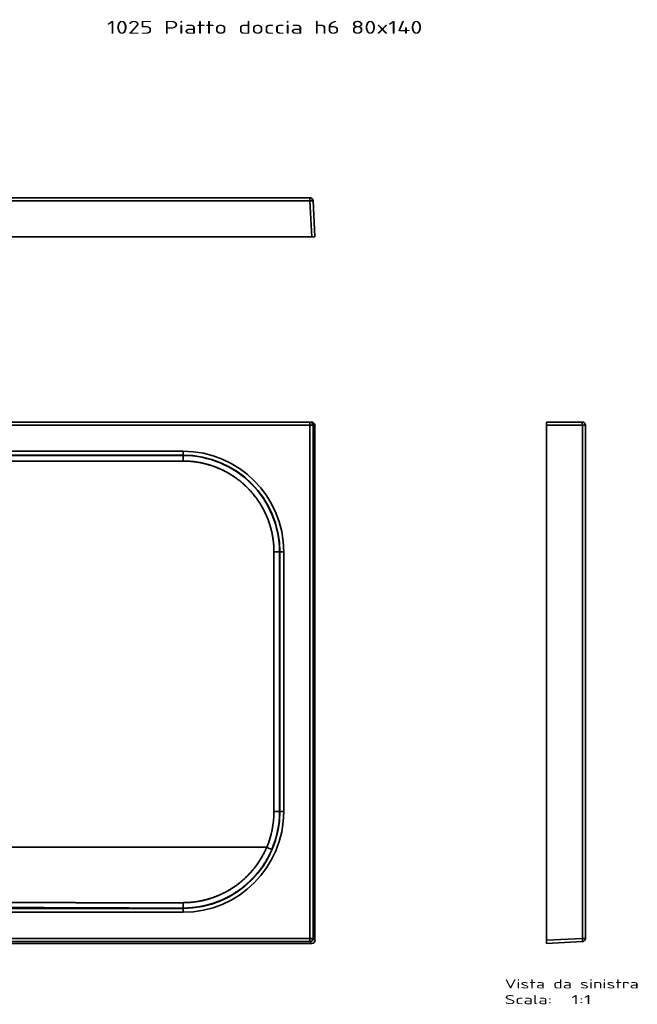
# Model space of a CAD drawing. Extents: x -109 to 1794, y -75 to 1441.
# Tile 5 of 5: x 843 to 1794, y -75 to 1441. Entities that reach past the tile are written whole.
import ezdxf
from ezdxf.enums import TextEntityAlignment as Align

# ---------------------------------------------------------------- set-up
doc = ezdxf.new("R2010")
doc.units = 0
doc.layers.get('0').update_dxf_attribs({"lineweight": 13})
doc.styles.get("Standard").update_dxf_attribs({"font": 'isocp.shx'})

# ---------------------------------------------------------------- blocks, each defined once
blk = doc.blocks.new('BLOCK135')
at = {"color": 7, "lineweight": 13}
blk.add_text('1025 Piatto doccia h6 80x140', height=20, dxfattribs=at).set_placement((382.9, 998), (868.6, 998), align=Align.FIT)
blk = doc.blocks.new('BLOCK136')
at = {"color": 7, "lineweight": 35}
for p, q in [((695.3, 400), (-695.3, 400)), ((-695.3, 400), (695.3, 400)), ((-695.3, 395), (695.3, 395)), ((695.3, 395), (-695.3, 395)), ((695.3, 395), (695.3, -395.3)), ((695.3, -395.3), (695.3, 395)), ((700.2, -395.3), (700.2, 395)), ((700.2, 395), (700.2, -395.3)), ((703.1, 395), (703.1, -398.2)), ((703.1, 395), (703.1, -398.2)), ((500, 355), (0, 355)), ((0, 355), (500, 355)), ((500, 349.1), (0, 349.1)), ((500, 349.1), (0, 349.1)), ((0, 348.6), (500, 348.6)), ((500, 348.6), (0, 348.6)), ((648.6, 200), (648.6, -200)), ((648.6, -200), (648.6, 200)), ((649.1, -200), (649.1, 200)), ((649.1, -200), (649.1, 200)), ((655, -200), (655, 200)), ((655, 200), (655, -200)), ((628.8, -255), (62.1, -255)), ((62.1, -255), (628.8, -255)), ((0, -349.1), (500, -349.1)), ((0, -349.1), (500, -349.1)), ((0, -355), (500, -355)), ((500, -355), (0, -355)), ((695.3, -395.3), (-695.3, -395.3)), ((-695.3, -395.3), (695.3, -395.3)), ((0, -400.2), (695.3, -400.2)), ((695.3, -400.2), (0, -400.2)), ((698.2, -403.1), (0, -403.1)), ((698.2, -403.1), (0, -403.1))]:
    blk.add_line(p, q, dxfattribs=at)
at = {"color": 7, "lineweight": 35, "ltscale": 0.072061}
for p, q in [((698.1, 400), (695.3, 400)), ((695.3, 400), (698.1, 400))]:
    blk.add_line(p, q, dxfattribs=at)
at = {"color": 7, "lineweight": 35, "ltscale": 0.125}
blk.add_line((695.3, 395), (695.3, 400), dxfattribs=at)
blk.add_line((695.3, 395), (695.3, 400), dxfattribs=at)
at = {"color": 7, "lineweight": 35, "ltscale": 0.000500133}
blk.add_line((695.3, 400), (695.3, 400), dxfattribs=at)
at = {"color": 7, "lineweight": 35, "ltscale": 0.124829}
for p, q in [((700.2, 395), (695.3, 395)), ((700.2, 395), (695.3, 395)), ((695.3, -400.2), (695.3, -395.3)), ((695.3, -400.2), (695.3, -395.3)), ((695.3, -395.3), (700.2, -395.3)), ((695.3, -395.3), (700.2, -395.3))]:
    blk.add_line(p, q, dxfattribs=at)
at = {"color": 7, "lineweight": 35, "ltscale": 0.072403}
blk.add_line((703.1, 395), (700.2, 395), dxfattribs=at)
at = {"color": 7, "lineweight": 35, "ltscale": 0.072404}
blk.add_line((700.2, 395), (703.1, 395), dxfattribs=at)
at = {"color": 7, "lineweight": 35, "ltscale": 0.147721}
for p, q in [((500, 355), (500, 349.1)), ((500, 349.1), (500, 355)), ((655, 200), (649.1, 200)), ((655, 200), (649.1, 200)), ((655, -200), (649.1, -200)), ((649.1, -200), (655, -200)), ((500, -355), (500, -349.1)), ((500, -355), (500, -349.1))]:
    blk.add_line(p, q, dxfattribs=at)
at = {"color": 7, "lineweight": 35, "ltscale": 0.012437}
for p, q in [((500, 348.6), (500, 349.1)), ((500, 349.1), (500, 348.6))]:
    blk.add_line(p, q, dxfattribs=at)
at = {"color": 7, "lineweight": 35, "ltscale": 0.012374}
for p, q in [((648.6, 200), (649.1, 200)), ((649.1, 200), (648.6, 200))]:
    blk.add_line(p, q, dxfattribs=at)
at = {"color": 7, "lineweight": 35, "ltscale": 0.21599}
blk.add_line((648.6, -200), (640, -200), dxfattribs=at)
blk.add_line((648.6, -200), (640, -200), dxfattribs=at)
at = {"color": 7, "lineweight": 35, "ltscale": 0.012398}
for p, q in [((648.6, -200), (649.1, -200)), ((649.1, -200), (648.6, -200))]:
    blk.add_line(p, q, dxfattribs=at)
at = {"color": 7, "lineweight": 35, "ltscale": 0.013756}
for p, q in [((500, -348.6), (500, -349.1)), ((500, -349.1), (500, -348.6))]:
    blk.add_line(p, q, dxfattribs=at)
at = {"color": 7, "lineweight": 35, "ltscale": 0.102394}
for p, q in [((698.2, -403.1), (695.3, -400.2)), ((695.3, -400.2), (698.2, -403.1)), ((703.1, -398.2), (700.2, -395.3)), ((700.2, -395.3), (703.1, -398.2))]:
    blk.add_line(p, q, dxfattribs=at)
at = {"color": 7, "lineweight": 35}
for centre, radius, start, end in [((695.3, 395), 5, 359.9547, 89.9546), ((698.1, 395), 5, 0.0454, 90.0453), ((698.1, 395), 5, 0.0453, 90.0454), ((500, 200), 155, 0, 90), ((500, 200), 155, 360, 90), ((500, 200), 149.1, 360, 90), ((500, 200), 149.1, 360, 90), ((-2357, 341.3), 2857, 359.9743, 0.1474), ((-2357, 341.3), 2857, 359.9743, 0.1474), ((500, 200), 148.6, 359.9929, 90.0079), ((500, 200), 148.6, 359.9928, 90.008), ((641.3, -3389.7), 3589.7, 89.8826, 90.0206), ((641.3, -3389.7), 3589.7, 89.8825, 90.0206), ((500, -200), 155, 270, 360), ((500, -200), 149.1, 270, 0), ((500, -200), 155, 270, 360), ((500, -200), 149.1, 270, 360), ((499.8, -200), 140.2, 336.8993, 0.0048), ((499.8, -200), 140.2, 336.8994, 0.0047), ((500, -200), 148.6, 336.8599, 359.9989), ((500, -200), 148.6, 336.8598, 359.9991), ((-898.8, -3833.5), 3890.9, 66.7576, 66.8845), ((-893.5, -3821.3), 3877.6, 66.7574, 66.8847), ((695.2, -395.2), 5.01, 270.1922, 359.8078), ((698.2, -398.2), 4.99, 269.9646, 0.0354), ((698.2, -398.2), 4.99, 269.9644, 0.0355)]:
    blk.add_arc(centre, radius, start, end, dxfattribs=at)
for centre, major_axis, ratio, start_param, end_param in [((695.3, 395), (0, 5), 0.99863, 4.712389, 6.283186), ((695.3, -395.3), (3.54, 3.54), 0.997265, 3.928361, 5.496418)]:
    blk.add_ellipse(centre, major_axis=major_axis, ratio=ratio, start_param=start_param, end_param=end_param, dxfattribs=at)
for points, knots in [([(0, 340), (97.1, 340), (194.1, 340), (291.3, 340), (388.5, 340), (485.7, 340), (485.7, 340), (485.8, 340), (486, 340), (486.1, 340), (486.3, 340), (486.6, 340), (486.7, 340), (487.1, 340), (487.5, 340), (487.7, 340), (488.1, 340), (488.5, 340), (488.7, 340), (489, 340), (489.3, 340), (489.4, 340), (489.6, 340), (489.8, 340), (489.8, 340), (489.9, 340), (490, 340), (490.1, 340), (491.3, 340), (492.5, 340), (493.7, 340), (495.2, 340), (496.8, 340), (497, 340), (497.7, 340), (498.5, 340), (498.8, 340), (499.3, 340), (499.7, 340), (499.8, 340), (499.9, 340), (500, 340)], [0, 0, 0, 0, 0, 0, 688.261422, 688.261422, 688.261422, 688.543327, 688.543327, 688.543327, 689.154076, 689.154076, 689.154076, 689.921579, 689.921579, 689.921579, 691.054344, 691.054344, 691.054344, 692.189785, 692.189785, 692.189785, 692.695532, 692.695532, 692.695532, 693.159292, 693.159292, 693.159292, 693.390682, 693.390682, 693.390682, 701.692155, 701.692155, 701.692155, 704.414754, 704.414754, 704.414754, 706.924915, 706.924915, 706.924915, 707.559002, 707.559002, 707.559002, 707.559002, 707.559002, 707.559002]), ([(0, 340), (97.2, 340), (194.3, 340), (291.1, 340), (388.4, 340), (485.6, 340), (485.6, 340), (485.7, 340), (485.8, 340), (485.9, 340), (486.1, 340), (486.4, 340), (486.6, 340), (487, 340), (487.5, 340), (487.7, 340), (488.1, 340), (488.5, 340), (488.6, 340), (488.9, 340), (489.1, 340), (489.3, 340), (489.5, 340), (489.6, 340), (489.7, 340), (489.8, 340), (489.9, 340), (489.9, 340), (490, 340), (490.1, 340), (490.1, 340), (490.9, 340), (491.7, 340), (492.5, 340), (493.9, 340), (495.2, 340), (495.8, 340), (497, 340), (498.1, 340), (498.8, 340), (499.4, 340), (500, 340)], [0, 0, 0, 0, 0, 0, 551.910942, 551.910942, 551.910942, 552.074687, 552.074687, 552.074687, 552.402176, 552.402176, 552.402176, 553.451298, 553.451298, 553.451298, 554.74322, 554.74322, 554.74322, 555.380887, 555.380887, 555.380887, 556.019925, 556.019925, 556.019925, 556.385949, 556.385949, 556.385949, 556.569765, 556.569765, 556.569765, 556.75358, 556.75358, 556.75358, 561.214707, 561.214707, 561.214707, 564.409457, 564.409457, 564.409457, 567.941815, 567.941815, 567.941815, 567.941815, 567.941815, 567.941815]), ([(500, 340), (513.2, 340), (526.4, 338.4), (539.3, 335.3), (562.6, 326.7), (583.5, 313.2), (592.6, 305.9), (610.2, 288.4), (623.7, 267.5), (629.5, 255.5), (635.8, 237.3), (639, 218.2), (639.6, 212.2), (640, 206.1), (640, 200)], [0, 0, 0, 0, 0, 0, 95.117595, 95.117595, 95.117595, 179.332146, 179.332146, 179.332146, 274.75191, 274.75191, 274.75191, 318.740196, 318.740196, 318.740196, 318.740196, 318.740196, 318.740196]), ([(500, 340), (510.9, 340), (521.7, 338.9), (532.4, 336.8), (553.2, 330.6), (572.5, 320.5), (581.6, 314.5), (598.5, 300.9), (612.6, 284.2), (618.7, 275.3), (629.3, 256.2), (636, 235.6), (638.4, 224.9), (639.8, 213.5), (640, 202), (640, 201.3), (640, 200.7), (640, 200)], [0, 0, 0, 0, 0, 0, 61.232782, 61.232782, 61.232782, 122.534991, 122.534991, 122.534991, 183.846049, 183.846049, 183.846049, 245.110828, 245.110828, 245.110828, 248.808126, 248.808126, 248.808126, 248.808126, 248.808126, 248.808126]), ([(640, 200), (640, 199.4), (640, 198.9), (640, 198.3), (640, 197.4), (640, 196.6), (640, 196.3), (640, 195.3), (640, 194.4), (640, 193.7), (640, 193), (640, 192.4), (640, 192.3), (640, 192.3), (640, 192.2), (640, 192.2), (640, 192.1), (640, 192), (640, 191.9), (640, 191.6), (640, 191.4), (640, 191.3), (640, 190.9), (640, 190.5), (640, 190.3), (640, 189.8), (640, 189.4), (640, 189.2), (640, 188.8), (640, 188.5), (640, 188.3), (640, 188.1), (640, 188), (640, 187.9), (640, 120.5), (640, 53.1), (640, -19.1), (640, -94.5), (640, -169.9), (640, -177.9), (640, -186.1), (640, -194.2), (640, -194.3), (640, -194.8), (640, -195.3), (640, -195.7), (640, -196.3), (640, -196.9), (640, -197.1), (640, -197.4), (640, -197.7), (640, -197.7), (640, -197.9), (640, -198.1), (640, -198.1), (640, -198.5), (640, -199), (640, -199.3), (640, -199.7), (640, -200)], [0, 0, 0, 0, 0, 0, 4.014296, 4.014296, 4.014296, 6.072332, 6.072332, 6.072332, 10.770218, 10.770218, 10.770218, 10.943037, 10.943037, 10.943037, 11.115857, 11.115857, 11.115857, 11.695041, 11.695041, 11.695041, 12.496487, 12.496487, 12.496487, 13.685325, 13.685325, 13.685325, 14.873657, 14.873657, 14.873657, 15.632503, 15.632503, 15.632503, 16.082127, 16.082127, 16.082127, 494.636818, 494.636818, 494.636818, 551.903953, 551.903953, 551.903953, 552.561846, 552.561846, 552.561846, 554.672484, 554.672484, 554.672484, 555.838044, 555.838044, 555.838044, 556.337778, 556.337778, 556.337778, 556.860502, 556.860502, 556.860502, 559.330608, 559.330608, 559.330608, 559.330608, 559.330608, 559.330608]), ([(640, 200), (640, 199.3), (640, 198.5), (640, 197.8), (640, 196.6), (640, 195.4), (640, 195.4), (640, 194.5), (640, 193.6), (640, 193.2), (640, 192.7), (640, 192.3), (640, 192.2), (640, 192.2), (640, 192.1), (640, 192.1), (640, 191.9), (640, 191.8), (640, 191.6), (640, 191.4), (640, 191.1), (640, 191), (640, 190.6), (640, 190.2), (640, 189.9), (640, 189.5), (640, 189.1), (640, 188.9), (640, 188.7), (640, 188.4), (640, 188.4), (640, 188.2), (640, 188.1), (640, 188), (640, 187.9), (640, 187.8), (640, 187.8), (640, 111.4), (640, 35), (640, -41.3), (640, -117.6), (640, -194), (640, -194), (640, -194.2), (640, -194.4), (640, -194.5), (640, -194.8), (640, -195.1), (640, -195.3), (640, -195.8), (640, -196.3), (640, -196.6), (640, -197), (640, -197.5), (640, -197.7), (640, -197.9), (640, -198.1), (640, -198.1), (640, -198.2), (640, -198.2), (640, -198.3), (640, -198.6), (640, -199), (640, -199.3), (640, -199.7), (640, -200)], [0, 0, 0, 0, 0, 0, 4.169572, 4.169572, 4.169572, 6.669661, 6.669661, 6.669661, 9.120622, 9.120622, 9.120622, 9.303783, 9.303783, 9.303783, 9.486943, 9.486943, 9.486943, 10.151606, 10.151606, 10.151606, 10.819915, 10.819915, 10.819915, 12.130209, 12.130209, 12.130209, 12.99898, 12.99898, 12.99898, 13.377626, 13.377626, 13.377626, 13.757339, 13.757339, 13.757339, 13.989424, 13.989424, 13.989424, 447.816733, 447.816733, 447.816733, 448.030262, 448.030262, 448.030262, 448.708053, 448.708053, 448.708053, 449.697132, 449.697132, 449.697132, 451.184206, 451.184206, 451.184206, 452.113379, 452.113379, 452.113379, 452.267224, 452.267224, 452.267224, 452.42107, 452.42107, 452.42107, 454.343599, 454.343599, 454.343599, 454.343599, 454.343599, 454.343599]), ([(500, -340.3), (500.3, -340.3), (500.6, -340.3), (500.9, -340.2), (501.3, -340.2), (501.7, -340.2), (501.8, -340.2), (502.6, -340.2), (503.4, -340.2), (504.1, -340.2), (511.4, -339.9), (518.6, -339.2), (525.1, -338.2), (539.9, -334.9), (554.1, -329.7), (561.9, -326.1), (580.9, -315.7), (597.7, -301.7), (606.8, -292), (616.7, -278.7), (624.5, -264.2), (626, -261.1), (627.4, -258.1), (628.8, -255)], [0, 0, 0, 0, 0, 0, 1.945913, 1.945913, 1.945913, 2.918871, 2.918871, 2.918871, 7.783605, 7.783605, 7.783605, 55.421895, 55.421895, 55.421895, 116.889385, 116.889385, 116.889385, 211.817729, 211.817729, 211.817729, 236.076896, 236.076896, 236.076896, 236.076896, 236.076896, 236.076896]), ([(628.8, -255), (623.6, -267.1), (617, -278.6), (609.1, -289.3), (591.2, -308.2), (569.5, -322.7), (558, -328.5), (541.6, -334.6), (524.5, -338.1), (519.9, -338.9), (514.1, -339.6), (508.3, -340), (507.2, -340.1), (505.5, -340.1), (503.9, -340.2), (503.4, -340.2), (502.5, -340.2), (501.5, -340.2), (501, -340.2), (500.5, -340.3), (500, -340.3)], [0, 0, 0, 0, 0, 0, 93.227526, 93.227526, 93.227526, 183.772014, 183.772014, 183.772014, 216.749388, 216.749388, 216.749388, 225.007468, 225.007468, 225.007468, 228.418047, 228.418047, 228.418047, 231.80937, 231.80937, 231.80937, 231.80937, 231.80937, 231.80937]), ([(500, -348.6), (500.4, -348.6), (500.8, -348.6), (501.2, -348.6), (501.7, -348.6), (502.3, -348.6), (502.4, -348.6), (507.9, -348.5), (513.3, -348.1), (518.6, -347.6), (527.8, -346.2), (536.8, -344), (540.7, -343), (555.1, -338.6), (569, -332.3), (578.7, -326.8), (599.2, -312.4), (616.2, -294.1), (624.4, -283), (631.3, -271), (636.7, -258.4)], [0, 0, 0, 0, 0, 0, 2.819559, 2.819559, 2.819559, 3.759415, 3.759415, 3.759415, 40.967505, 40.967505, 40.967505, 68.867614, 68.867614, 68.867614, 146.986365, 146.986365, 146.986365, 243.023835, 243.023835, 243.023835, 243.023835, 243.023835, 243.023835]), ([(500, -348.6), (500.4, -348.6), (500.8, -348.6), (501.2, -348.6), (501.7, -348.6), (502.3, -348.6), (502.4, -348.6), (511.8, -348.4), (521.2, -347.5), (530.4, -345.9), (552.6, -340.2), (573.3, -330.3), (584.9, -323.1), (604.5, -307.5), (620.4, -288.2), (626.8, -278.8), (632.2, -268.8), (636.7, -258.4)], [0, 0, 0, 0, 0, 0, 2.848319, 2.848319, 2.848319, 3.797762, 3.797762, 3.797762, 69.657205, 69.657205, 69.657205, 165.613772, 165.613772, 165.613772, 245.844422, 245.844422, 245.844422, 245.844422, 245.844422, 245.844422]), ([(0, -339.9), (6.9, -339.9), (13.7, -339.9), (20.6, -339.9), (28.4, -339.8), (36.1, -339.8), (37, -339.8), (38.7, -339.8), (40.5, -339.8), (41.4, -339.7), (42.8, -339.7), (44.1, -339.7), (44.5, -339.7), (63.8, -339.6), (83.1, -339.5), (102, -339.5), (123.4, -339.5), (144.7, -339.6), (147.2, -339.6), (154.6, -339.6), (162, -339.6), (167, -339.6), (174.4, -339.6), (181.8, -339.7), (184.5, -339.7), (193.4, -339.7), (202.3, -339.7), (208.8, -339.8), (216.8, -339.8), (224.7, -339.8), (226.2, -339.8), (232.3, -339.8), (238.4, -339.9), (243.2, -339.9), (250.3, -339.9), (257.4, -339.9), (259.8, -340), (263.4, -340), (267, -340), (268.3, -340), (293.4, -340.1), (318.6, -340.2), (342.5, -340.3), (371.3, -340.3), (400.2, -340.4), (405.2, -340.4), (420.2, -340.4), (435.3, -340.4), (444.9, -340.4), (456.1, -340.4), (467.2, -340.3), (468.4, -340.3), (470.6, -340.3), (472.8, -340.3), (473.9, -340.3), (475.6, -340.3), (477.2, -340.3), (477.8, -340.3), (481.3, -340.3), (484.8, -340.3), (487.8, -340.3), (491, -340.3), (494.1, -340.3), (494.4, -340.3), (494.8, -340.3), (495.1, -340.3), (495.3, -340.3), (496, -340.3), (496.7, -340.3), (497.2, -340.3), (498.1, -340.3), (499, -340.3), (499.3, -340.3), (499.7, -340.3), (500, -340.3)], [0, 0, 0, 0, 0, 0, 48.486989, 48.486989, 48.486989, 54.771496, 54.771496, 54.771496, 61.018385, 61.018385, 61.018385, 64.251567, 64.251567, 64.251567, 197.879604, 197.879604, 197.879604, 215.30837, 215.30837, 215.30837, 250.422018, 250.422018, 250.422018, 267.818569, 267.818569, 267.818569, 313.625694, 313.625694, 313.625694, 324.149383, 324.149383, 324.149383, 356.636511, 356.636511, 356.636511, 373.563941, 373.563941, 373.563941, 382.348717, 382.348717, 382.348717, 551.613872, 551.613872, 551.613872, 586.916644, 586.916644, 586.916644, 658.037539, 658.037539, 658.037539, 665.774385, 665.774385, 665.774385, 673.620507, 673.620507, 673.620507, 677.543566, 677.543566, 677.543566, 698.611994, 698.611994, 698.611994, 699.785062, 699.785062, 699.785062, 701.153466, 701.153466, 701.153466, 704.516722, 704.516722, 704.516722, 707.062474, 707.062474, 707.062474, 707.062474, 707.062474, 707.062474]), ([(500, -340.3), (499.5, -340.3), (499, -340.3), (498.5, -340.3), (497.4, -340.3), (496.3, -340.3), (495.7, -340.3), (495, -340.3), (494.3, -340.3), (494.2, -340.3), (491, -340.3), (487.7, -340.3), (484.6, -340.3), (481, -340.3), (477.4, -340.3), (476.9, -340.3), (475.4, -340.3), (473.9, -340.3), (472.8, -340.3), (471, -340.3), (469.2, -340.3), (468.5, -340.3), (465.4, -340.3), (462.4, -340.3), (460.1, -340.3), (446.3, -340.4), (432.5, -340.4), (421, -340.4), (383.7, -340.4), (346.5, -340.3), (320.8, -340.2), (294.2, -340.1), (267.6, -340), (266.8, -340), (261.4, -340), (256.1, -339.9), (251.4, -339.9), (243.2, -339.9), (234.9, -339.9), (231.3, -339.8), (227, -339.8), (222.7, -339.8), (222, -339.8), (214.7, -339.8), (207.4, -339.7), (200.8, -339.7), (191.6, -339.7), (182.4, -339.7), (179.9, -339.7), (173.5, -339.6), (167.2, -339.6), (163.4, -339.6), (155.8, -339.6), (148.2, -339.6), (144.2, -339.6), (135.4, -339.5), (126.7, -339.5), (121.7, -339.5), (103.4, -339.5), (85.1, -339.5), (71.8, -339.6), (56.9, -339.7), (41.9, -339.7), (40.3, -339.8), (37.8, -339.8), (35.3, -339.8), (34.4, -339.8), (27, -339.8), (19.7, -339.9), (13.1, -339.9), (6.6, -339.9), (0, -339.9)], [0, 0, 0, 0, 0, 0, 3.605127, 3.605127, 3.605127, 7.384648, 7.384648, 7.384648, 8.456955, 8.456955, 8.456955, 30.297078, 30.297078, 30.297078, 33.914548, 33.914548, 33.914548, 41.149487, 41.149487, 41.149487, 46.662143, 46.662143, 46.662143, 62.940795, 62.940795, 62.940795, 144.333793, 144.333793, 144.333793, 326.767531, 326.767531, 326.767531, 332.652142, 332.652142, 332.652142, 364.57724, 364.57724, 364.57724, 390.044034, 390.044034, 390.044034, 394.900458, 394.900458, 394.900458, 441.776436, 441.776436, 441.776436, 459.784648, 459.784648, 459.784648, 486.796968, 486.796968, 486.796968, 513.399095, 513.399095, 513.399095, 548.721754, 548.721754, 548.721754, 642.840645, 642.840645, 642.840645, 654.712866, 654.712866, 654.712866, 660.322223, 660.322223, 660.322223, 706.737929, 706.737929, 706.737929, 706.737929, 706.737929, 706.737929]), ([(0, -347), (6.8, -347), (13.6, -347), (20.6, -347), (28, -347), (35.5, -347), (36.1, -347), (38, -347), (39.9, -347), (41.1, -347), (43, -347), (44.9, -347), (45.5, -347), (64.1, -347.1), (82.8, -347.1), (101.1, -347.2), (121.3, -347.3), (141.5, -347.3), (145.2, -347.4), (152.4, -347.4), (159.5, -347.4), (164.5, -347.4), (172, -347.5), (179.5, -347.5), (182, -347.5), (191.4, -347.5), (200.8, -347.6), (207.7, -347.6), (219.3, -347.7), (230.9, -347.7), (235.7, -347.7), (244.1, -347.8), (252.4, -347.8), (256, -347.8), (260.2, -347.8), (264.5, -347.9), (265.2, -347.9), (281.9, -347.9), (298.6, -348), (314.7, -348.1), (340.7, -348.2), (366.8, -348.3), (376.6, -348.3), (399.9, -348.4), (423.2, -348.5), (436.5, -348.5), (450.5, -348.5), (464.4, -348.5), (466.1, -348.5), (468.4, -348.5), (470.6, -348.5), (472.3, -348.5), (474.7, -348.6), (477.1, -348.6), (478.3, -348.6), (481.8, -348.6), (485.3, -348.6), (488.1, -348.6), (491.1, -348.6), (494, -348.6), (494.2, -348.6), (494.8, -348.6), (495.4, -348.6), (495.8, -348.6), (496.7, -348.6), (497.7, -348.6), (498.3, -348.6), (499, -348.6), (499.6, -348.6), (499.7, -348.6), (499.9, -348.6), (500, -348.6)], [0, 0, 0, 0, 0, 0, 48.323465, 48.323465, 48.323465, 52.734071, 52.734071, 52.734071, 61.555299, 61.555299, 61.555299, 65.965914, 65.965914, 65.965914, 193.58196, 193.58196, 193.58196, 209.076503, 209.076503, 209.076503, 244.388301, 244.388301, 244.388301, 262.0442, 262.0442, 262.0442, 311.089625, 311.089625, 311.089625, 344.191394, 344.191394, 344.191394, 369.077472, 369.077472, 369.077472, 374.066504, 374.066504, 374.066504, 487.606247, 487.606247, 487.606247, 558.578932, 558.578932, 558.578932, 652.782645, 652.782645, 652.782645, 657.129016, 657.129016, 657.129016, 668.905176, 668.905176, 668.905176, 674.069102, 674.069102, 674.069102, 693.695997, 693.695997, 693.695997, 695.004457, 695.004457, 695.004457, 697.762295, 697.762295, 697.762295, 701.49876, 701.49876, 701.49876, 702.412992, 702.412992, 702.412992, 702.412992, 702.412992, 702.412992]), ([(0, -347), (6.8, -347), (13.7, -347), (20.5, -347), (28, -347), (35.5, -347), (36.1, -347), (38, -347), (39.9, -347), (41.1, -347), (43, -347), (44.9, -347), (45.5, -347), (56.7, -347.1), (67.9, -347.1), (78.5, -347.1), (94.1, -347.2), (109.7, -347.2), (114.7, -347.2), (124.8, -347.3), (134.9, -347.3), (139.3, -347.3), (149.4, -347.4), (159.5, -347.4), (164.5, -347.4), (175.3, -347.5), (186.1, -347.5), (187.9, -347.5), (198.1, -347.6), (208.3, -347.6), (212.7, -347.6), (221.8, -347.7), (230.9, -347.7), (235.7, -347.7), (244.1, -347.8), (252.4, -347.8), (256, -347.8), (260.2, -347.8), (264.4, -347.9), (265.2, -347.9), (266.6, -347.9), (268, -347.9), (268.7, -347.9), (294.7, -348), (320.7, -348.1), (346, -348.2), (384.6, -348.4), (423.2, -348.5), (436.5, -348.5), (450.4, -348.5), (464.3, -348.5), (466.1, -348.5), (468.3, -348.5), (470.6, -348.5), (472.3, -348.5), (474.7, -348.6), (477.1, -348.6), (478.3, -348.6), (481.8, -348.6), (485.3, -348.6), (488.1, -348.6), (491, -348.6), (494, -348.6), (494.2, -348.6), (494.8, -348.6), (495.3, -348.6), (495.7, -348.6), (496.7, -348.6), (497.7, -348.6), (498.3, -348.6), (498.9, -348.6), (499.6, -348.6), (499.7, -348.6), (499.9, -348.6), (500, -348.6)], [0, 0, 0, 0, 0, 0, 48.515551, 48.515551, 48.515551, 52.92606, 52.92606, 52.92606, 61.747092, 61.747092, 61.747092, 66.157608, 66.157608, 66.157608, 141.181931, 141.181931, 141.181931, 176.494586, 176.494586, 176.494586, 212.929485, 212.929485, 212.929485, 248.244631, 248.244631, 248.244631, 289.203412, 289.203412, 289.203412, 320.593077, 320.593077, 320.593077, 353.648845, 353.648845, 353.648845, 378.55333, 378.55333, 378.55333, 383.549998, 383.549998, 383.549998, 388.546666, 388.546666, 388.546666, 567.666178, 567.666178, 567.666178, 661.869201, 661.869201, 661.869201, 666.199274, 666.199274, 666.199274, 677.975242, 677.975242, 677.975242, 683.208898, 683.208898, 683.208898, 702.835433, 702.835433, 702.835433, 704.143868, 704.143868, 704.143868, 706.901264, 706.901264, 706.901264, 710.650717, 710.650717, 710.650717, 711.592243, 711.592243, 711.592243, 711.592243, 711.592243, 711.592243]), ([(500, -348.6), (500, -348.4), (500, -348.2), (500, -348), (500, -346.7), (500, -344.9), (500, -343.4), (500, -341.8), (500, -340.3)], [0, 0, 0, 0, 0, 0, 3.861573, 3.861573, 3.861573, 15.004848, 15.004848, 15.004848, 15.004848, 15.004848, 15.004848]), ([(500, -348.6), (500, -348.4), (500, -348.2), (500, -348), (500, -346.7), (500, -344.8), (500, -343.4), (500, -341.8), (500, -340.3)], [0, 0, 0, 0, 0, 0, 3.673151, 3.673151, 3.673151, 14.477452, 14.477452, 14.477452, 14.477452, 14.477452, 14.477452])]:
    blk.add_open_spline(points, degree=5, knots=knots, dxfattribs=at)
blk = doc.blocks.new('BLOCK138')
at = {"color": 7, "lineweight": 35}
for p, q in [((-703.1, 0), (-700.2, 55.3)), ((-700.2, 55.3), (-703.1, 0)), ((-700.2, 55.3), (-703.1, 0)), ((-695.3, 55.3), (-698.2, 0)), ((-698.2, 0), (-695.3, 55.3)), ((695.3, 60), (-695.3, 60)), ((-695.3, 60), (695.3, 60)), ((0, 55.3), (-695.3, 55.3)), ((-695.3, 55.3), (0, 55.3)), ((0, 0), (0, 55.3)), ((0, 55.3), (695.3, 55.3)), ((695.3, 55.3), (0, 55.3)), ((0, 55.3), (0, 0)), ((698.2, 0), (695.3, 55.3)), ((695.3, 55.3), (698.2, 0)), ((703.1, 0), (700.2, 55.3)), ((700.2, 55.3), (703.1, 0)), ((0, 0), (-698.2, 0)), ((-698.1, 0), (-45, 0)), ((-14.2, 0), (698.1, 0)), ((0, 0), (45, 0)), ((698.2, 0), (0, 0)), ((0, 0), (-698.2, 0)), ((698.2, 0), (0, 0)), ((45, 0), (0, 0))]:
    blk.add_line(p, q, dxfattribs=at)
at = {"color": 7, "lineweight": 35, "ltscale": 0.118458}
for p, q in [((-695.3, 60), (-695.3, 55.3)), ((-695.3, 60), (-695.3, 55.3)), ((695.3, 55.3), (695.3, 60)), ((695.3, 55.3), (695.3, 60))]:
    blk.add_line(p, q, dxfattribs=at)
at = {"color": 7, "lineweight": 35, "ltscale": 0.125172}
for p, q in [((-703.1, 0), (-698.1, 0)), ((698.1, 0), (703.1, 0))]:
    blk.add_line(p, q, dxfattribs=at)
at = {"color": 7, "lineweight": 35, "ltscale": 0.124829}
for p, q in [((-698.2, 0), (-703.1, 0)), ((703.1, 0), (698.2, 0)), ((-698.2, 0), (-703.1, 0)), ((703.1, 0), (698.2, 0))]:
    blk.add_line(p, q, dxfattribs=at)
at = {"color": 7, "lineweight": 35, "ltscale": 0.124973}
blk.add_line((-38.2, 0), (-33.2, 0), dxfattribs=at)
at = {"color": 7, "lineweight": 35, "ltscale": 0.145308}
blk.add_line((0, 0), (-5.8, 0), dxfattribs=at)
at = {"color": 7, "lineweight": 35}
for centre, start, end in [((-695.3, 55), 90, 177), ((-695.3, 55), 90, 177), ((695.3, 55), 3, 90), ((695.3, 55), 68.266, 90), ((695.3, 55), 3, 90), ((695.3, 55), 46.5254, 68.266), ((695.3, 55), 24.7688, 46.5254), ((695.3, 55), 3, 24.7688)]:
    blk.add_arc(centre, 5, start, end, dxfattribs=at)
for centre, major_axis, start_param, end_param in [((-695.3, 55), (4.99, -0.26), 1.573535, 3.141593), ((695.3, 55), (4.99, 0.26), 6.283185, 7.851242), ((695.3, 55), (4.99, 0.26), 6.283185, 7.851243)]:
    blk.add_ellipse(centre, major_axis=major_axis, ratio=0.052264, start_param=start_param, end_param=end_param, dxfattribs=at)
for points, knots in [([(-695.3, 55.3), (-696.3, 55.3), (-697.3, 55.4), (-698.3, 55.4), (-699.4, 55.4), (-700, 55.3), (-700.1, 55.3), (-700.2, 55.3), (-700.2, 55.3), (-700.2, 55.3), (-700.2, 55.3), (-700.2, 55.3)], [0, 0, 0, 0, 0, 0, 7.635886, 7.635886, 7.635886, 9.878092, 9.878092, 9.878092, 10.218097, 10.218097, 10.218097, 10.218097, 10.218097, 10.218097]), ([(-45, 0), (-44.8, 0), (-44.6, 0), (-42.4, 0), (-40.2, 0), (-37, 0), (-33.7, 0), (-25.4, 0), (-16.1, 0), (-10.8, 0), (-5.4, 0), (0, 0)], [0, 0, 0, 0, 0, 0, 2.860332, 2.860332, 2.860332, 33.96458, 33.96458, 33.96458, 72.399297, 72.399297, 72.399297, 72.399297, 72.399297, 72.399297])]:
    blk.add_open_spline(points, degree=5, knots=knots, dxfattribs=at)
blk = doc.blocks.new('BLOCK139')
at = {"color": 7, "lineweight": 13}
for s, p, p2 in [('Vista da sinistra', (-64.3, -472.4), (142.1, -472.4)), ('Scala:', (-64.3, -496.6), (8.6, -496.6)), ('  1:1', (8.6, -496.6), (69.3, -496.6))]:
    blk.add_text(s, height=14, dxfattribs=at).set_placement(p, p2, align=Align.FIT)
blk = doc.blocks.new('BLOCK140')
at = {"color": 7, "lineweight": 35}
for p, q in [((55, 400), (0, 400)), ((55, 400), (0, 400)), ((0, 400), (55, 400)), ((0, 395), (0, -255)), ((0, 395), (55.3, 395)), ((0, -398.2), (0, 395)), ((55.3, 395), (0, 395)), ((0, -398.2), (0, 395)), ((55.3, -395.3), (55.3, 395)), ((55.3, 395), (55.3, -395.3)), ((60, 395), (60, -395.3)), ((60, -395.3), (60, 395)), ((0, -255), (0, -210)), ((0, -210), (0, -255)), ((0, -300), (0, -255)), ((0, -297.7), (0, -398.2)), ((0, -398.2), (55.3, -395.3)), ((55.3, -395.3), (0, -398.2)), ((55.3, -400.2), (0, -403.1)), ((0, -403.1), (55.3, -400.2))]:
    blk.add_line(p, q, dxfattribs=at)
at = {"color": 7, "lineweight": 35, "ltscale": 0.125}
for p, q in [((0, 400), (0, 395)), ((0, 395), (0, 400)), ((0, 395), (0, 400))]:
    blk.add_line(p, q, dxfattribs=at)
at = {"color": 7, "lineweight": 35, "ltscale": 0.118458}
for p, q in [((60, 395), (55.3, 395)), ((60, 395), (55.3, 395)), ((55.3, -395.3), (60, -395.3)), ((55.3, -395.3), (60, -395.3))]:
    blk.add_line(p, q, dxfattribs=at)
at = {"color": 7, "lineweight": 35, "ltscale": 0.21143}
blk.add_line((0, -277.7), (0, -286.1), dxfattribs=at)
at = {"color": 7, "lineweight": 35, "ltscale": 0.124829}
for p, q in [((0, -398.2), (0, -403.1)), ((0, -403.1), (0, -398.2)), ((0, -403.1), (0, -398.2))]:
    blk.add_line(p, q, dxfattribs=at)
at = {"color": 7, "lineweight": 35}
for centre, start, end in [((55, 395), 0, 90), ((55, 395), 47.3853, 90), ((55, 395), 0, 90), ((55, -395.3), 273, 0), ((55, -395.3), 273, 360)]:
    blk.add_arc(centre, 5, start, end, dxfattribs=at)
for centre, major_axis, ratio, start_param, end_param in [((55, 395), (0, -5), 0.052336, 3.095625, 3.141593), ((55, 395), (0, 5), 0.052336, 4.712389, 6.283185), ((55, 395), (0, -5), 0.052336, 1.570796, 3.141592), ((55, -395.3), (0.26, -4.99), 0.052264, 6.283185, 7.851243)]:
    blk.add_ellipse(centre, major_axis=major_axis, ratio=ratio, start_param=start_param, end_param=end_param, dxfattribs=at)
for points, knots in [([(0, -255), (0, -263.4), (0, -271.8), (0, -280), (0, -290.2), (0, -296.7), (0, -298.1), (0, -299.1), (0, -299.6), (0, -300), (0, -300), (0, -300)], [0, 0, 0, 0, 0, 0, 59.867145, 59.867145, 59.867145, 80.573284, 80.573284, 80.573284, 80.957277, 80.957277, 80.957277, 80.957277, 80.957277, 80.957277]), ([(55.3, -400.2), (55.3, -400.2), (55.3, -400.2), (55.3, -400.1), (55.4, -399.7), (55.4, -399), (55.4, -398.5), (55.4, -397.5), (55.3, -396.4), (55.3, -396), (55.3, -395.6), (55.3, -395.3)], [0, 0, 0, 0, 0, 0, 2.268257, 2.268257, 2.268257, 7.317811, 7.317811, 7.317811, 10.263919, 10.263919, 10.263919, 10.263919, 10.263919, 10.263919])]:
    blk.add_open_spline(points, degree=5, knots=knots, dxfattribs=at)

msp = doc.modelspace()

# ---------------------------------------------------------------- block references
at = {"lineweight": 0}
for name, p in [('BLOCK135', (594.5, 421.5)), ('BLOCK138', (594.5, 1106.8)), ('BLOCK136', (594.5, 421.5)), ('BLOCK140', (1654.3, 421.5)), ('BLOCK139', (1654.3, 421.5))]:
    msp.add_blockref(name, p, dxfattribs=at)

doc.saveas('drawing.dxf')
